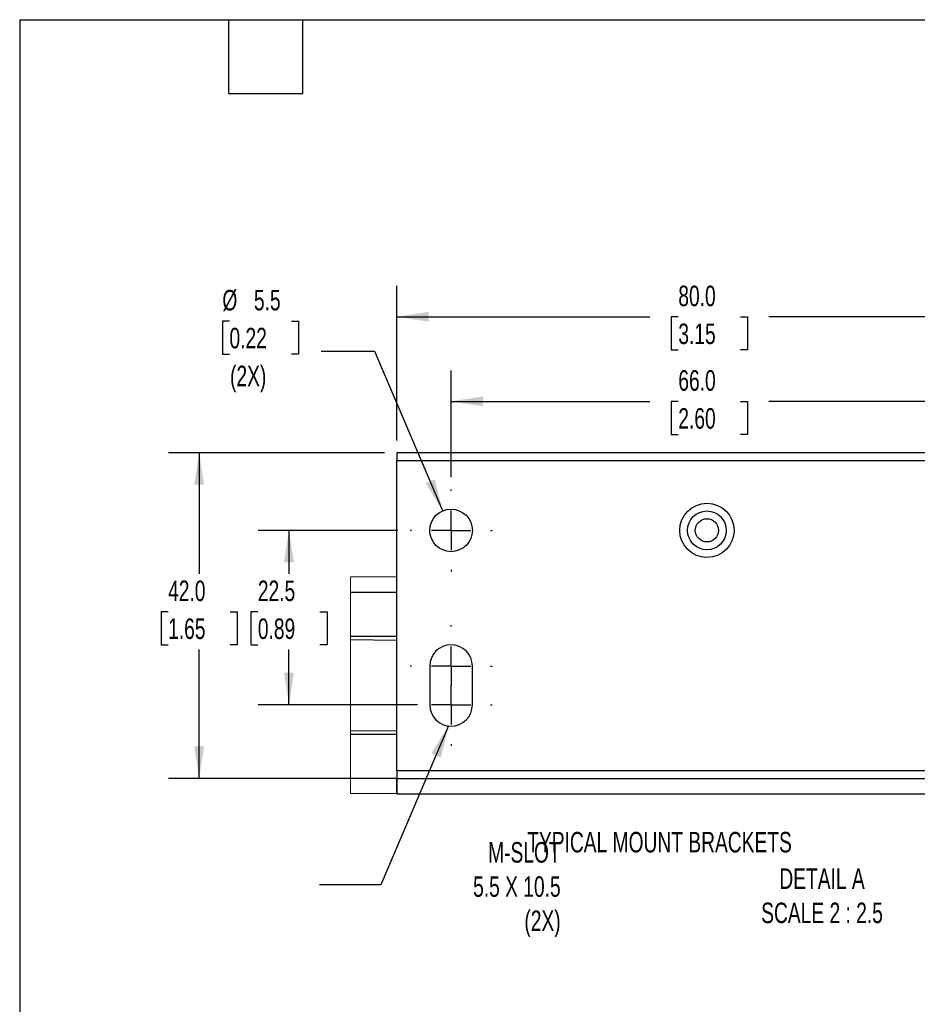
# Model space of a CAD drawing. Header units: millimetres. Extents: x 16 to 683, y 16 to 524.
# Tile 6 of 18: x 16 to 247, y 270 to 524. Entities that reach past the tile are written whole.
import ezdxf

# ---------------------------------------------------------------- set-up
doc = ezdxf.new("R2010")
doc.units = ezdxf.units.MM
doc.header["$LTSCALE"] = 2.5
doc.linetypes.add('CENTERX2', pattern=[20.32, 12.7, -2.54, 2.54, -2.54])
doc.layers.add('CENTER', color=40, linetype='CENTERX2')
doc.layers.add('DIMENSIONS', color=140, linetype='Continuous', lineweight=25)
doc.layers.add('TEXT', color=140, linetype='Continuous', lineweight=25)
doc.styles.add('SLDTEXTSTYLE0', font='TXT', dxfattribs={"width": 0.7})
doc.dimstyles.new('SLDDIMSTYLE3', dxfattribs={"dimtxt": 0.18, "dimasz": 8.255, "dimexe": 0, "dimexo": 0.0625, "dimgap": 0, "dimtad": 0, "dimtih": 1, "dimtoh": 1, "dimdec": 0, "dimrnd": 1e-09, "dimzin": 0, "dimdsep": 46, "dimtxsty": 'Standard', "dimsah": 1, "dimcen": 0.09, "dimadec": 0, "dimazin": 0, "dimtfac": 8.255, "dimtdec": 0, "dimtofl": 0, "dimtmove": 0, "dimatfit": 3, "dimfxl": 0, "dimfrac": 2, "dimtolj": 1, "dimtzin": 0, "dimarcsym": 0})
doc.dimstyles.new('SLDDIMSTYLE6', dxfattribs={"dimtxt": 5.39502, "dimasz": 8.255, "dimexe": 0, "dimexo": 0.0625, "dimgap": 1.348755, "dimtad": 0, "dimtih": 1, "dimtoh": 1, "dimlfac": 0.5, "dimrnd": 1e-09, "dimzin": 4, "dimdsep": 46, "dimtxsty": 'SLDTEXTSTYLE0', "dimsah": 1, "dimcen": 0.09, "dimadec": 0, "dimazin": 1, "dimtfac": 1, "dimtofl": 0, "dimtmove": 0, "dimatfit": 3, "dimfxl": 0, "dimfrac": 2, "dimtolj": 1, "dimtzin": 12, "dimarcsym": 0})
doc.dimstyles.new('SLDDIMSTYLE7', dxfattribs={"dimtxt": 5.39502, "dimasz": 8.255, "dimexe": 0, "dimexo": 0.0625, "dimgap": 1.348755, "dimtad": 0, "dimtih": 1, "dimtoh": 1, "dimlfac": 0.5, "dimrnd": 1e-09, "dimzin": 12, "dimdsep": 46, "dimtxsty": 'SLDTEXTSTYLE0', "dimsah": 1, "dimcen": 0.09, "dimadec": 0, "dimazin": 3, "dimtfac": 1, "dimtofl": 0, "dimtmove": 0, "dimatfit": 3, "dimfxl": 0, "dimfrac": 2, "dimtolj": 1, "dimtzin": 12, "dimarcsym": 0})
doc.dimstyles.new('SLDDIMSTYLE8', dxfattribs={"dimtxt": 5.39502, "dimasz": 8.255, "dimexe": 0, "dimexo": 0.0625, "dimgap": 1.348755, "dimtad": 0, "dimtih": 1, "dimtoh": 1, "dimlfac": 0.5, "dimrnd": 1e-09, "dimzin": 12, "dimdsep": 46, "dimtxsty": 'SLDTEXTSTYLE0', "dimsah": 1, "dimcen": 0, "dimadec": 0, "dimazin": 3, "dimtfac": 1, "dimtofl": 0, "dimtmove": 0, "dimatfit": 3, "dimfxl": 0, "dimfrac": 2, "dimtolj": 1, "dimtzin": 12, "dimarcsym": 0})

# ---------------------------------------------------------------- blocks, each defined once
blk = doc.blocks.new('_D_7')
at = {"layer": 'DIMENSIONS'}
for p, q in [((127.13, 405.9), (127.13, 433.36)), ((259.13, 405.9), (259.13, 433.36)), ((127.13, 425.42), (178.44, 425.42)), ((185.75, 425.42), (183.94, 425.42)), ((183.94, 425.42), (183.94, 416.84)), ((201.78, 425.42), (203.59, 425.42)), ((203.59, 425.42), (203.59, 416.84)), ((259.13, 425.42), (209.09, 425.42)), ((183.94, 416.84), (185.75, 416.84)), ((203.59, 416.84), (201.78, 416.84))]:
    blk.add_line(p, q, dxfattribs=at)
for points in [[(127.13, 425.42), (135.38, 424.15), (135.38, 426.69)], [(259.13, 425.42), (250.87, 426.69), (250.87, 424.15)]]:
    blk.add_solid(points, dxfattribs=at)
at = {"layer": 'DIMENSIONS', "char_height": 5.292, "attachment_point": 1, "style": 'SLDTEXTSTYLE0'}
for s, insert in [('66.0', (185.75, 433.45)), ('2.60', (185.75, 423.66))]:
    blk.add_mtext(s, dxfattribs=dict(at, insert=insert))
blk = doc.blocks.new('_D_8')
at = {"layer": 'DIMENSIONS'}
for p, q in [((113.13, 415.32), (113.13, 455.18)), ((273.13, 415.32), (273.13, 455.18)), ((113.13, 447.24), (178.44, 447.24)), ((185.75, 447.24), (183.94, 447.24)), ((183.94, 447.24), (183.94, 438.67)), ((201.78, 447.24), (203.59, 447.24)), ((203.59, 447.24), (203.59, 438.67)), ((273.13, 447.24), (209.09, 447.24)), ((183.94, 438.67), (185.75, 438.67)), ((203.59, 438.67), (201.78, 438.67))]:
    blk.add_line(p, q, dxfattribs=at)
for points in [[(113.13, 447.24), (121.38, 445.97), (121.38, 448.51)], [(273.13, 447.24), (264.87, 448.51), (264.87, 445.97)]]:
    blk.add_solid(points, dxfattribs=at)
at = {"layer": 'DIMENSIONS', "char_height": 5.292, "attachment_point": 1, "style": 'SLDTEXTSTYLE0'}
for s, insert in [('80.0', (185.75, 455.27)), ('3.15', (185.75, 445.49))]:
    blk.add_mtext(s, dxfattribs=dict(at, insert=insert))
blk = doc.blocks.new('_D_9')
at = {"layer": 'DIMENSIONS'}
for p, q in [((113.37, 392.14), (77.38, 392.14)), ((85.32, 392.14), (85.32, 380.94)), ((77.3, 371.16), (75.49, 371.16)), ((75.49, 371.16), (75.49, 362.59)), ((93.33, 371.16), (95.15, 371.16)), ((95.15, 371.16), (95.15, 362.59)), ((75.49, 362.59), (77.3, 362.59)), ((85.32, 347.14), (85.32, 361.38)), ((95.15, 362.59), (93.33, 362.59)), ((118.45, 347.14), (77.38, 347.14))]:
    blk.add_line(p, q, dxfattribs=at)
for points in [[(85.32, 392.14), (84.05, 383.89), (86.59, 383.89)], [(85.32, 347.14), (86.59, 355.4), (84.05, 355.4)]]:
    blk.add_solid(points, dxfattribs=at)
at = {"layer": 'DIMENSIONS', "char_height": 5.292, "attachment_point": 1, "style": 'SLDTEXTSTYLE0'}
for s, insert in [('22.5', (77.3, 379.19)), ('0.89', (77.3, 369.41))]:
    blk.add_mtext(s, dxfattribs=dict(at, insert=insert))
blk = doc.blocks.new('_D_10')
at = {"layer": 'DIMENSIONS'}
for p, q in [((109.95, 412.14), (54.23, 412.14)), ((62.16, 412.14), (62.16, 380.94)), ((54.15, 371.16), (52.34, 371.16)), ((52.34, 371.16), (52.34, 362.59)), ((70.18, 371.16), (71.99, 371.16)), ((71.99, 371.16), (71.99, 362.59)), ((52.34, 362.59), (54.15, 362.59)), ((62.16, 328.14), (62.16, 361.38)), ((71.99, 362.59), (70.18, 362.59)), ((109.95, 328.14), (54.23, 328.14))]:
    blk.add_line(p, q, dxfattribs=at)
for points in [[(62.16, 412.14), (60.89, 403.89), (63.43, 403.89)], [(62.16, 328.14), (63.43, 336.4), (60.89, 336.4)]]:
    blk.add_solid(points, dxfattribs=at)
at = {"layer": 'DIMENSIONS', "char_height": 5.292, "attachment_point": 1, "style": 'SLDTEXTSTYLE0'}
for s, insert in [('42.0', (54.15, 379.19)), ('1.65', (54.15, 369.41))]:
    blk.add_mtext(s, dxfattribs=dict(at, insert=insert))
blk = doc.blocks.new('_D_11')
at = {"layer": 'DIMENSIONS'}
for p, q in [((69.98, 446.14), (68.17, 446.14)), ((68.17, 446.14), (68.17, 437.57)), ((86.01, 446.14), (87.82, 446.14)), ((87.82, 446.14), (87.82, 437.57)), ((68.17, 437.57), (69.98, 437.57)), ((87.82, 437.57), (86.01, 437.57)), ((107.49, 438.31), (93.6, 438.31)), ((124.98, 397.2), (107.49, 438.31))]:
    blk.add_line(p, q, dxfattribs=at)
blk.add_solid([(124.98, 397.2), (122.91, 405.3), (120.58, 404.3)], dxfattribs=at)
at = {"layer": 'DIMENSIONS', "char_height": 5.292, "attachment_point": 1, "style": 'SLDTEXTSTYLE0'}
for s, insert in [('%%c', (68.15, 454.17)), ('5.5', (76.29, 454.17)), ('0.22', (69.98, 444.39)), ('(2X)', (70.13, 434.61))]:
    blk.add_mtext(s, dxfattribs=dict(at, insert=insert))
blk = doc.blocks.new('SW_CENTERMARKSYMBOL_3')
at = {"layer": 'CENTER', "color": 0}
for p, q in [((0, 10.16), (0, 10.58)), ((0, 0), (0, 5.08)), ((-10.16, 0), (-10.58, 0)), ((0, 0), (-5.08, 0)), ((0, 0), (0, -5.08)), ((0, 0), (5.08, 0)), ((10.16, 0), (10.58, 0)), ((0, -10.16), (0, -10.58))]:
    blk.add_line(p, q, dxfattribs=at)
blk = doc.blocks.new('SW_CENTERMARKSYMBOL_4')
at = {"layer": 'CENTER', "color": 0}
for p, q in [((0, 10.16), (0, 10.58)), ((0, 0), (0, 5.08)), ((-10.16, 0), (-10.58, 0)), ((0, 0), (-5.08, 0)), ((0, 0), (0, -5.08)), ((0, 0), (5.08, 0)), ((10.16, 0), (10.58, 0)), ((0, -10.16), (0, -10.58))]:
    blk.add_line(p, q, dxfattribs=at)
blk = doc.blocks.new('SW_CENTERMARKSYMBOL_5')
at = {"layer": 'CENTER', "color": 0}
for p, q in [((0, 10.16), (0, 10.58)), ((0, 0), (0, 5.08)), ((-10.16, 0), (-10.58, 0)), ((0, 0), (-5.08, 0)), ((0, 0), (0, -5.08)), ((0, 0), (5.08, 0)), ((10.16, 0), (10.58, 0)), ((0, -10.16), (0, -10.58))]:
    blk.add_line(p, q, dxfattribs=at)

msp = doc.modelspace()

# ---------------------------------------------------------------- linework, layer by layer
for p, q in [((273.128, 412.141), (113.128, 412.141)), ((113.128, 412.141), (113.128, 410.141)), ((113.128, 410.141), (273.128, 410.141)), ((113.128, 330.141), (113.128, 410.141)), ((113.128, 380.141), (101.226, 380.037)), ((113.128, 376.141), (101.226, 376.141)), ((101.226, 364.841), (113.128, 364.841)), ((101.226, 363.944), (113.128, 363.841)), ((121.628, 357.141), (121.628, 347.141)), ((132.628, 347.141), (132.628, 357.141)), ((113.128, 340.442), (101.226, 340.338)), ((113.128, 339.442), (101.226, 339.442)), ((113.128, 328.141), (101.226, 328.141)), ((113.128, 330.141), (113.128, 328.141)), ((273.128, 330.141), (113.128, 330.141)), ((113.128, 328.141), (273.128, 328.141)), ((113.128, 328.141), (113.128, 324.141)), ((113.128, 324.141), (113.128, 328.141)), ((113.128, 324.141), (101.226, 324.245)), ((113.128, 324.141), (285.539, 324.141))]:
    msp.add_line(p, q)
at = {"color": 7, "linetype": 'Continuous', "lineweight": 18}
msp.add_line((101.226, 380.037), (101.226, 324.245), dxfattribs=at)
for centre, radius in [((193.128, 392.141), 7), ((127.128, 392.141), 5.5), ((193.128, 392.141), 5), ((193.128, 392.141), 3)]:
    msp.add_circle(centre, radius)
for centre, start, end in [((127.128, 357.141), 0.00016, 179.99984), ((127.128, 347.141), 180.00023, 359.99977)]:
    msp.add_arc(centre, 5.5, start, end)
at = {"layer": 'TEXT'}
for p, q in [((15.875, 523.875), (682.625, 523.875)), ((15.875, 523.875), (15.875, 15.875)), ((69.85, 504.825), (69.85, 523.875)), ((88.9, 504.825), (88.9, 523.875)), ((69.85, 504.825), (88.9, 504.825))]:
    msp.add_line(p, q, dxfattribs=at)

# ---------------------------------------------------------------- block references
at = {"layer": 'CENTER'}
for name, p in [('SW_CENTERMARKSYMBOL_5', (127.128, 392.141)), ('SW_CENTERMARKSYMBOL_4', (127.128, 357.141)), ('SW_CENTERMARKSYMBOL_3', (127.128, 347.141))]:
    msp.add_blockref(name, p, dxfattribs=at)

# ---------------------------------------------------------------- texts
at = {"layer": 'DIMENSIONS', "char_height": 5.29167, "style": 'SLDTEXTSTYLE0'}
for s, insert, attachment_point in [('TYPICAL MOUNT BRACKETS', (146.776, 314.347), 1), ('M-SLOT^J5.5 X 10.5^J(2X)', (155.404, 311.722), 3), ('DETAIL A^JSCALE 2 : 2.5', (222.822, 304.935), 2)]:
    msp.add_mtext(s, dxfattribs=dict(at, insert=insert, attachment_point=attachment_point))

# ---------------------------------------------------------------- dimensions: what is measured, and where the dimension line sits
at = {"layer": 'DIMENSIONS'}
for base, p1, p2, picture, middle in [((273.128, 447.24), (113.128, 412.141), (273.128, 412.141), '_D_8', (193.765, 447.24)), ((127.128, 425.418), (259.128, 402.721), (127.128, 402.721), '_D_7', (193.765, 425.418))]:
    dim = msp.add_linear_dim(base=base, p1=p1, p2=p2, dimstyle='SLDDIMSTYLE6', dxfattribs=at)
    dim.commit()
    dim.dimension.update_dxf_attribs({"geometry": picture, "text_midpoint": middle, "dimtype": 160})
dim = msp.add_diameter_dim_2p(p1=(129.281, 387.08), p2=(124.975, 397.202), text='<>\\P(2X)', dimstyle='SLDDIMSTYLE8', dxfattribs=at)
dim.commit()
dim.dimension.update_dxf_attribs({"geometry": '_D_11', "text_midpoint": (77.993, 441.097), "dimtype": 163})
for base, p1, p2, dimstyle, picture, middle in [((62.163, 328.141), (113.128, 412.141), (113.128, 328.141), 'SLDDIMSTYLE6', '_D_10', (62.163, 371.161)), ((85.318, 347.141), (116.548, 392.141), (121.628, 347.141), 'SLDDIMSTYLE7', '_D_9', (85.318, 371.161))]:
    dim = msp.add_linear_dim(base=base, p1=p1, p2=p2, angle=90, dimstyle=dimstyle, dxfattribs=at)
    dim.commit()
    dim.dimension.update_dxf_attribs({"geometry": picture, "text_midpoint": middle, "dimtype": 160})

# ---------------------------------------------------------------- leaders
msp.add_leader([(126.49, 341.678), (109.04, 300.716), (93.165, 300.716)], dimstyle='SLDDIMSTYLE3', dxfattribs=at)

doc.saveas('drawing.dxf')
